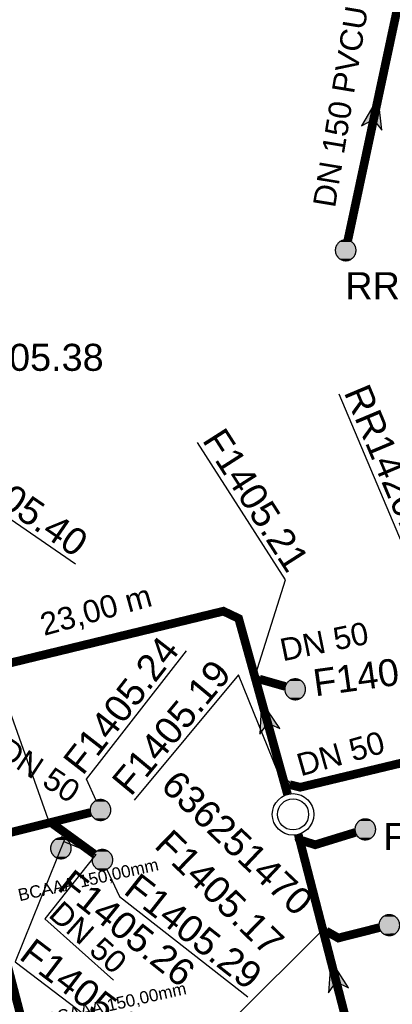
# Model space of a CAD drawing. Extents: x 356718 to 357658, y 5762241 to 5762615.
# Tile 117 of 157: x 357316 to 357327, y 5762448 to 5762476. Entities that reach past the tile are written whole.
import ezdxf
from ezdxf.enums import TextEntityAlignment as Align

# ---------------------------------------------------------------- set-up
doc = ezdxf.new("R2010")
doc.units = 0
doc.header["$MEASUREMENT"] = 0
doc.linetypes.add('AUSGEZOGEN', pattern=[0])
doc.linetypes.add('STRICHPUNKT', pattern=[5, 2, -1, 1, -1])
doc.layers.get('0').update_dxf_attribs({"linetype": 'AUSGEZOGEN'})
for name, color, linetype, true_color in [('111_00131_Symbol', 7, 'AUSGEZOGEN', 0x000000), ('114_00133_Schachtnummer', 7, 'AUSGEZOGEN', 0x000000), ('121_10398_Haltungen_Schmutzwass', 7, 'AUSGEZOGEN', 0x800000), ('121_10399_Haltungen_Mischwasser', 6, 'STRICHPUNKT', 0xff00ff), ('123_00137_Fliessrichtungspfeil', 7, 'AUSGEZOGEN', 0x000000), ('124_00118_Standard__Laenge___10', 7, 'AUSGEZOGEN', 0x000000), ('124_10626_Standard__Laenge____1', 7, 'AUSGEZOGEN', 0x000000), ('141_10868_Stutzen__141_', 7, 'AUSGEZOGEN', 0x000000)]:
    doc.layers.add(name, color=color, linetype=linetype, true_color=true_color)
doc.styles.add('ARIAL', font='arial.ttf', dxfattribs={"height": 1.5})
doc.styles.get("Standard").update_dxf_attribs({"font": 'arial.ttf', "height": 1})

# ---------------------------------------------------------------- blocks, each defined once
blk = doc.blocks.new('RR')
at = {"color": 0, "linetype": 'AUSGEZOGEN'}
blk.add_lwpolyline([(0.3, 0), (0.3, 0.013), (0.299, 0.025), (0.298, 0.038), (0.296, 0.05), (0.293, 0.063), (0.29, 0.075), (0.287, 0.087), (0.283, 0.099), (0.279, 0.111), (0.274, 0.123), (0.268, 0.134), (0.262, 0.145), (0.256, 0.156), (0.249, 0.167), (0.242, 0.177), (0.234, 0.187), (0.226, 0.197), (0.218, 0.206), (0.209, 0.215), (0.199, 0.224), (0.19, 0.232), (0.18, 0.24), (0.17, 0.247), (0.159, 0.254), (0.148, 0.261), (0.137, 0.267), (0.126, 0.272), (0.114, 0.277), (0.102, 0.282), (0.09, 0.286), (0.078, 0.29), (0.066, 0.293), (0.053, 0.295), (0.041, 0.297), (0.028, 0.299), (0.016, 0.3), (0.003, 0.3), (-0.009, 0.3), (-0.022, 0.299), (-0.035, 0.298), (-0.047, 0.296), (-0.06, 0.294), (-0.072, 0.291), (-0.084, 0.288), (-0.096, 0.284), (-0.108, 0.28), (-0.12, 0.275), (-0.131, 0.27), (-0.143, 0.264), (-0.154, 0.258), (-0.164, 0.251), (-0.175, 0.244), (-0.185, 0.236), (-0.195, 0.228), (-0.204, 0.22), (-0.213, 0.211), (-0.222, 0.202), (-0.23, 0.192), (-0.238, 0.182), (-0.246, 0.172), (-0.253, 0.162), (-0.259, 0.151), (-0.265, 0.14), (-0.271, 0.129), (-0.276, 0.117), (-0.281, 0.105), (-0.285, 0.093), (-0.289, 0.081), (-0.292, 0.069), (-0.295, 0.057), (-0.297, 0.044), (-0.298, 0.032), (-0.299, 0.019), (-0.3, 0.006), (-0.3, -0.006), (-0.299, -0.019), (-0.298, -0.032), (-0.297, -0.044), (-0.295, -0.057), (-0.292, -0.069), (-0.289, -0.081), (-0.285, -0.093), (-0.281, -0.105), (-0.276, -0.117), (-0.271, -0.129), (-0.265, -0.14), (-0.259, -0.151), (-0.253, -0.162), (-0.246, -0.172), (-0.238, -0.182), (-0.23, -0.192), (-0.222, -0.202), (-0.213, -0.211), (-0.204, -0.22), (-0.195, -0.228), (-0.185, -0.236), (-0.175, -0.244), (-0.164, -0.251), (-0.154, -0.258), (-0.143, -0.264), (-0.131, -0.27), (-0.12, -0.275), (-0.108, -0.28), (-0.096, -0.284), (-0.084, -0.288), (-0.072, -0.291), (-0.06, -0.294), (-0.047, -0.296), (-0.035, -0.298), (-0.022, -0.299), (-0.009, -0.3), (0.003, -0.3), (0.016, -0.3), (0.028, -0.299), (0.041, -0.297), (0.053, -0.295), (0.066, -0.293), (0.078, -0.29), (0.09, -0.286), (0.102, -0.282), (0.114, -0.277), (0.126, -0.272), (0.137, -0.267), (0.148, -0.261), (0.159, -0.254), (0.17, -0.247), (0.18, -0.24), (0.19, -0.232), (0.199, -0.224), (0.209, -0.215), (0.218, -0.206), (0.226, -0.197), (0.234, -0.187), (0.242, -0.177), (0.249, -0.167), (0.256, -0.156), (0.262, -0.145), (0.268, -0.134), (0.274, -0.123), (0.279, -0.111), (0.283, -0.099), (0.287, -0.087), (0.29, -0.075), (0.293, -0.063), (0.296, -0.05), (0.298, -0.038), (0.299, -0.025), (0.3, -0.013), (0.3, 0), (0.3, 0)], close=True, dxfattribs=at)
blk.add_lwpolyline([(0.3, 0), (0.3, 0.013), (0.299, 0.025), (0.298, 0.038), (0.296, 0.05), (0.293, 0.063), (0.29, 0.075), (0.287, 0.087), (0.283, 0.099), (0.279, 0.111), (0.274, 0.123), (0.268, 0.134), (0.262, 0.145), (0.256, 0.156), (0.249, 0.167), (0.242, 0.177), (0.234, 0.187), (0.226, 0.197), (0.218, 0.206), (0.209, 0.215), (0.199, 0.224), (0.19, 0.232), (0.18, 0.24), (0.17, 0.247), (0.159, 0.254), (0.148, 0.261), (0.137, 0.267), (0.126, 0.272), (0.114, 0.277), (0.102, 0.282), (0.09, 0.286), (0.078, 0.29), (0.066, 0.293), (0.053, 0.295), (0.041, 0.297), (0.028, 0.299), (0.016, 0.3), (0.003, 0.3), (-0.009, 0.3), (-0.022, 0.299), (-0.035, 0.298), (-0.047, 0.296), (-0.06, 0.294), (-0.072, 0.291), (-0.084, 0.288), (-0.096, 0.284), (-0.108, 0.28), (-0.12, 0.275), (-0.131, 0.27), (-0.143, 0.264), (-0.154, 0.258), (-0.164, 0.251), (-0.175, 0.244), (-0.185, 0.236), (-0.195, 0.228), (-0.204, 0.22), (-0.213, 0.211), (-0.222, 0.202), (-0.23, 0.192), (-0.238, 0.182), (-0.246, 0.172), (-0.253, 0.162), (-0.259, 0.151), (-0.265, 0.14), (-0.271, 0.129), (-0.276, 0.117), (-0.281, 0.105), (-0.285, 0.093), (-0.289, 0.081), (-0.292, 0.069), (-0.295, 0.057), (-0.297, 0.044), (-0.298, 0.032), (-0.299, 0.019), (-0.3, 0.006), (-0.3, -0.006), (-0.299, -0.019), (-0.298, -0.032), (-0.297, -0.044), (-0.295, -0.057), (-0.292, -0.069), (-0.289, -0.081), (-0.285, -0.093), (-0.281, -0.105), (-0.276, -0.117), (-0.271, -0.129), (-0.265, -0.14), (-0.259, -0.151), (-0.253, -0.162), (-0.246, -0.172), (-0.238, -0.182), (-0.23, -0.192), (-0.222, -0.202), (-0.213, -0.211), (-0.204, -0.22), (-0.195, -0.228), (-0.185, -0.236), (-0.175, -0.244), (-0.164, -0.251), (-0.154, -0.258), (-0.143, -0.264), (-0.131, -0.27), (-0.12, -0.275), (-0.108, -0.28), (-0.096, -0.284), (-0.084, -0.288), (-0.072, -0.291), (-0.06, -0.294), (-0.047, -0.296), (-0.035, -0.298), (-0.022, -0.299), (-0.009, -0.3), (0.003, -0.3), (0.016, -0.3), (0.028, -0.299), (0.041, -0.297), (0.053, -0.295), (0.066, -0.293), (0.078, -0.29), (0.09, -0.286), (0.102, -0.282), (0.114, -0.277), (0.126, -0.272), (0.137, -0.267), (0.148, -0.261), (0.159, -0.254), (0.17, -0.247), (0.18, -0.24), (0.19, -0.232), (0.199, -0.224), (0.209, -0.215), (0.218, -0.206), (0.226, -0.197), (0.234, -0.187), (0.242, -0.177), (0.249, -0.167), (0.256, -0.156), (0.262, -0.145), (0.268, -0.134), (0.274, -0.123), (0.279, -0.111), (0.283, -0.099), (0.287, -0.087), (0.29, -0.075), (0.293, -0.063), (0.296, -0.05), (0.298, -0.038), (0.299, -0.025), (0.3, -0.013), (0.3, 0), (0.3, 0)], close=True, dxfattribs=at)
at = {"color": 0}
for points in [[(-0.096, 0.284), (0.096, 0.284), (-0.09, 0.286)], [(-0.096, 0.284), (0.096, 0.284), (-0.09, 0.286)], [(-0.09, 0.286), (0.09, 0.286), (-0.084, 0.288)], [(-0.09, 0.286), (0.09, 0.286), (-0.084, 0.288)], [(0.096, 0.284), (-0.09, 0.286), (0.09, 0.286)], [(0.096, 0.284), (-0.09, 0.286), (0.09, 0.286)], [(-0.084, 0.288), (0.084, 0.288), (-0.078, 0.29)], [(-0.084, 0.288), (0.084, 0.288), (-0.078, 0.29)], [(0.09, 0.286), (-0.084, 0.288), (0.084, 0.288)], [(0.09, 0.286), (-0.084, 0.288), (0.084, 0.288)], [(-0.078, 0.29), (0.078, 0.29), (-0.072, 0.291)], [(-0.078, 0.29), (0.078, 0.29), (-0.072, 0.291)], [(0.084, 0.288), (-0.078, 0.29), (0.078, 0.29)], [(0.084, 0.288), (-0.078, 0.29), (0.078, 0.29)], [(-0.072, 0.291), (0.072, 0.291), (-0.066, 0.293)], [(-0.072, 0.291), (0.072, 0.291), (-0.066, 0.293)], [(0.078, 0.29), (-0.072, 0.291), (0.072, 0.291)], [(0.078, 0.29), (-0.072, 0.291), (0.072, 0.291)], [(-0.066, 0.293), (0.066, 0.293), (-0.06, 0.294)], [(-0.066, 0.293), (0.066, 0.293), (-0.06, 0.294)], [(0.072, 0.291), (-0.066, 0.293), (0.066, 0.293)], [(0.072, 0.291), (-0.066, 0.293), (0.066, 0.293)], [(-0.06, 0.294), (0.059, 0.294), (-0.053, 0.295)], [(-0.06, 0.294), (0.059, 0.294), (-0.053, 0.295)], [(0.066, 0.293), (-0.06, 0.294), (0.059, 0.294)], [(0.066, 0.293), (-0.06, 0.294), (0.059, 0.294)], [(-0.053, 0.295), (0.053, 0.295), (-0.047, 0.296)], [(-0.053, 0.295), (0.053, 0.295), (-0.047, 0.296)], [(0.059, 0.294), (-0.053, 0.295), (0.053, 0.295)], [(0.059, 0.294), (-0.053, 0.295), (0.053, 0.295)], [(-0.047, 0.296), (0.047, 0.296), (-0.04, 0.297)], [(-0.047, 0.296), (0.047, 0.296), (-0.04, 0.297)], [(0.053, 0.295), (-0.047, 0.296), (0.047, 0.296)], [(0.053, 0.295), (-0.047, 0.296), (0.047, 0.296)], [(-0.04, 0.297), (0.041, 0.297), (-0.035, 0.298)], [(-0.04, 0.297), (0.041, 0.297), (-0.035, 0.298)], [(0.047, 0.296), (-0.04, 0.297), (0.041, 0.297)], [(0.047, 0.296), (-0.04, 0.297), (0.041, 0.297)], [(-0.035, 0.298), (0.034, 0.298), (-0.028, 0.299)], [(-0.035, 0.298), (0.034, 0.298), (-0.028, 0.299)], [(0.041, 0.297), (-0.035, 0.298), (0.034, 0.298)], [(0.041, 0.297), (-0.035, 0.298), (0.034, 0.298)], [(0.034, 0.298), (-0.028, 0.299), (0.028, 0.299)], [(-0.028, 0.299), (0.028, 0.299), (-0.022, 0.299)], [(0.034, 0.298), (-0.028, 0.299), (0.028, 0.299)], [(-0.028, 0.299), (0.028, 0.299), (-0.022, 0.299)], [(-0.022, 0.299), (0.021, 0.299), (-0.015, 0.3)], [(-0.022, 0.299), (0.021, 0.299), (-0.015, 0.3)], [(0.028, 0.299), (-0.022, 0.299), (0.021, 0.299)], [(0.028, 0.299), (-0.022, 0.299), (0.021, 0.299)], [(0.021, 0.299), (-0.015, 0.3), (0.016, 0.3)], [(-0.015, 0.3), (0.016, 0.3), (-0.009, 0.3)], [(0.021, 0.299), (-0.015, 0.3), (0.016, 0.3)], [(-0.015, 0.3), (0.016, 0.3), (-0.009, 0.3)], [(0.016, 0.3), (-0.009, 0.3), (0.007, 0.3)], [(-0.009, 0.3), (0.007, 0.3), (0.003, 0.3)], [(0.016, 0.3), (-0.009, 0.3), (0.007, 0.3)], [(-0.009, 0.3), (0.007, 0.3), (0.003, 0.3)], [(-0.3, 0.013), (0.3, 0.013), (-0.299, 0.019)], [(-0.3, 0.013), (0.3, 0.013), (-0.299, 0.019)], [(-0.3, 0.006), (0.3, 0.006), (-0.3, 0.013)], [(0.3, 0.006), (-0.3, 0.013), (0.3, 0.013)], [(-0.3, 0.006), (0.3, 0.006), (-0.3, 0.013)], [(0.3, 0.006), (-0.3, 0.013), (0.3, 0.013)], [(-0.3, 0), (0.3, 0), (-0.3, 0.006)], [(0.3, 0), (-0.3, 0.006), (0.3, 0.006)], [(-0.3, 0), (0.3, 0), (-0.3, 0.006)], [(0.3, 0), (-0.3, 0.006), (0.3, 0.006)], [(0.3, -0.006), (-0.3, -0.006), (0.3, 0)], [(-0.3, -0.006), (0.3, 0), (-0.3, 0)], [(0.3, -0.006), (-0.3, -0.006), (0.3, 0)], [(-0.3, -0.006), (0.3, 0), (-0.3, 0)], [(-0.299, 0.025), (0.299, 0.025), (-0.298, 0.032)], [(-0.299, 0.025), (0.299, 0.025), (-0.298, 0.032)], [(-0.299, 0.019), (0.299, 0.019), (-0.299, 0.025)], [(0.299, 0.019), (-0.299, 0.025), (0.299, 0.025)], [(-0.299, 0.019), (0.299, 0.019), (-0.299, 0.025)], [(0.299, 0.019), (-0.299, 0.025), (0.299, 0.025)], [(0.3, 0.013), (-0.299, 0.019), (0.299, 0.019)], [(0.3, 0.013), (-0.299, 0.019), (0.299, 0.019)], [(-0.298, 0.038), (0.298, 0.038), (-0.297, 0.044)], [(-0.298, 0.038), (0.298, 0.038), (-0.297, 0.044)], [(-0.298, 0.032), (0.298, 0.032), (-0.298, 0.038)], [(0.298, 0.032), (-0.298, 0.038), (0.298, 0.038)], [(-0.298, 0.032), (0.298, 0.032), (-0.298, 0.038)], [(0.298, 0.032), (-0.298, 0.038), (0.298, 0.038)], [(0.299, 0.025), (-0.298, 0.032), (0.298, 0.032)], [(0.299, 0.025), (-0.298, 0.032), (0.298, 0.032)], [(-0.297, 0.044), (0.297, 0.044), (-0.296, 0.05)], [(-0.297, 0.044), (0.297, 0.044), (-0.296, 0.05)], [(0.298, 0.038), (-0.297, 0.044), (0.297, 0.044)], [(0.298, 0.038), (-0.297, 0.044), (0.297, 0.044)], [(-0.296, 0.05), (0.296, 0.05), (-0.295, 0.057)], [(-0.296, 0.05), (0.296, 0.05), (-0.295, 0.057)], [(0.297, 0.044), (-0.296, 0.05), (0.296, 0.05)], [(0.297, 0.044), (-0.296, 0.05), (0.296, 0.05)], [(-0.295, 0.057), (0.295, 0.057), (-0.293, 0.063)], [(-0.295, 0.057), (0.295, 0.057), (-0.293, 0.063)], [(0.296, 0.05), (-0.295, 0.057), (0.295, 0.057)], [(0.296, 0.05), (-0.295, 0.057), (0.295, 0.057)], [(-0.293, 0.063), (0.293, 0.063), (-0.292, 0.069)], [(-0.293, 0.063), (0.293, 0.063), (-0.292, 0.069)], [(0.295, 0.057), (-0.293, 0.063), (0.293, 0.063)], [(0.295, 0.057), (-0.293, 0.063), (0.293, 0.063)], [(-0.292, 0.069), (0.292, 0.069), (-0.29, 0.075)], [(-0.292, 0.069), (0.292, 0.069), (-0.29, 0.075)], [(0.293, 0.063), (-0.292, 0.069), (0.292, 0.069)], [(0.293, 0.063), (-0.292, 0.069), (0.292, 0.069)], [(-0.29, 0.075), (0.29, 0.075), (-0.289, 0.081)], [(-0.29, 0.075), (0.29, 0.075), (-0.289, 0.081)], [(0.292, 0.069), (-0.29, 0.075), (0.29, 0.075)], [(0.292, 0.069), (-0.29, 0.075), (0.29, 0.075)], [(-0.289, 0.081), (0.289, 0.081), (-0.287, 0.087)], [(-0.289, 0.081), (0.289, 0.081), (-0.287, 0.087)], [(0.29, 0.075), (-0.289, 0.081), (0.289, 0.081)], [(0.29, 0.075), (-0.289, 0.081), (0.289, 0.081)], [(-0.287, 0.087), (0.287, 0.087), (-0.285, 0.093)], [(-0.287, 0.087), (0.287, 0.087), (-0.285, 0.093)], [(0.289, 0.081), (-0.287, 0.087), (0.287, 0.087)], [(0.289, 0.081), (-0.287, 0.087), (0.287, 0.087)], [(-0.285, 0.093), (0.285, 0.093), (-0.283, 0.099)], [(-0.285, 0.093), (0.285, 0.093), (-0.283, 0.099)], [(0.287, 0.087), (-0.285, 0.093), (0.285, 0.093)], [(0.287, 0.087), (-0.285, 0.093), (0.285, 0.093)], [(-0.283, 0.099), (0.283, 0.099), (-0.281, 0.105)], [(-0.283, 0.099), (0.283, 0.099), (-0.281, 0.105)], [(0.285, 0.093), (-0.283, 0.099), (0.283, 0.099)], [(0.285, 0.093), (-0.283, 0.099), (0.283, 0.099)], [(-0.281, 0.105), (0.281, 0.105), (-0.279, 0.111)], [(-0.281, 0.105), (0.281, 0.105), (-0.279, 0.111)], [(0.283, 0.099), (-0.281, 0.105), (0.281, 0.105)], [(0.283, 0.099), (-0.281, 0.105), (0.281, 0.105)], [(-0.279, 0.111), (0.279, 0.111), (-0.276, 0.117)], [(-0.279, 0.111), (0.279, 0.111), (-0.276, 0.117)], [(0.281, 0.105), (-0.279, 0.111), (0.279, 0.111)], [(0.281, 0.105), (-0.279, 0.111), (0.279, 0.111)], [(-0.276, 0.117), (0.276, 0.117), (-0.274, 0.123)], [(-0.276, 0.117), (0.276, 0.117), (-0.274, 0.123)], [(0.279, 0.111), (-0.276, 0.117), (0.276, 0.117)], [(0.279, 0.111), (-0.276, 0.117), (0.276, 0.117)], [(-0.274, 0.123), (0.274, 0.123), (-0.271, 0.129)], [(-0.274, 0.123), (0.274, 0.123), (-0.271, 0.129)], [(0.276, 0.117), (-0.274, 0.123), (0.274, 0.123)], [(0.276, 0.117), (-0.274, 0.123), (0.274, 0.123)], [(-0.271, 0.129), (0.271, 0.129), (-0.268, 0.134)], [(-0.271, 0.129), (0.271, 0.129), (-0.268, 0.134)], [(0.274, 0.123), (-0.271, 0.129), (0.271, 0.129)], [(0.274, 0.123), (-0.271, 0.129), (0.271, 0.129)], [(-0.268, 0.134), (0.268, 0.134), (-0.265, 0.14)], [(-0.268, 0.134), (0.268, 0.134), (-0.265, 0.14)], [(0.271, 0.129), (-0.268, 0.134), (0.268, 0.134)], [(0.271, 0.129), (-0.268, 0.134), (0.268, 0.134)], [(-0.265, 0.14), (0.265, 0.14), (-0.262, 0.145)], [(-0.265, 0.14), (0.265, 0.14), (-0.262, 0.145)], [(0.268, 0.134), (-0.265, 0.14), (0.265, 0.14)], [(0.268, 0.134), (-0.265, 0.14), (0.265, 0.14)], [(-0.262, 0.145), (0.262, 0.145), (-0.259, 0.151)], [(-0.262, 0.145), (0.262, 0.145), (-0.259, 0.151)], [(0.265, 0.14), (-0.262, 0.145), (0.262, 0.145)], [(0.265, 0.14), (-0.262, 0.145), (0.262, 0.145)], [(-0.259, 0.151), (0.259, 0.151), (-0.256, 0.156)], [(-0.259, 0.151), (0.259, 0.151), (-0.256, 0.156)], [(0.262, 0.145), (-0.259, 0.151), (0.259, 0.151)], [(0.262, 0.145), (-0.259, 0.151), (0.259, 0.151)], [(-0.256, 0.156), (0.256, 0.156), (-0.253, 0.162)], [(-0.256, 0.156), (0.256, 0.156), (-0.253, 0.162)], [(0.259, 0.151), (-0.256, 0.156), (0.256, 0.156)], [(0.259, 0.151), (-0.256, 0.156), (0.256, 0.156)], [(-0.253, 0.162), (0.253, 0.162), (-0.249, 0.167)], [(-0.253, 0.162), (0.253, 0.162), (-0.249, 0.167)], [(0.256, 0.156), (-0.253, 0.162), (0.253, 0.162)], [(0.256, 0.156), (-0.253, 0.162), (0.253, 0.162)], [(-0.249, 0.167), (0.249, 0.167), (-0.246, 0.172)], [(-0.249, 0.167), (0.249, 0.167), (-0.246, 0.172)], [(0.253, 0.162), (-0.249, 0.167), (0.249, 0.167)], [(0.253, 0.162), (-0.249, 0.167), (0.249, 0.167)], [(-0.246, 0.172), (0.246, 0.172), (-0.242, 0.177)], [(-0.246, 0.172), (0.246, 0.172), (-0.242, 0.177)], [(0.249, 0.167), (-0.246, 0.172), (0.246, 0.172)], [(0.249, 0.167), (-0.246, 0.172), (0.246, 0.172)], [(-0.242, 0.177), (0.242, 0.177), (-0.238, 0.182)], [(-0.242, 0.177), (0.242, 0.177), (-0.238, 0.182)], [(0.246, 0.172), (-0.242, 0.177), (0.242, 0.177)], [(0.246, 0.172), (-0.242, 0.177), (0.242, 0.177)], [(-0.238, 0.182), (0.238, 0.182), (-0.234, 0.187)], [(-0.238, 0.182), (0.238, 0.182), (-0.234, 0.187)], [(0.242, 0.177), (-0.238, 0.182), (0.238, 0.182)], [(0.242, 0.177), (-0.238, 0.182), (0.238, 0.182)], [(-0.234, 0.187), (0.234, 0.187), (-0.23, 0.192)], [(-0.234, 0.187), (0.234, 0.187), (-0.23, 0.192)], [(0.238, 0.182), (-0.234, 0.187), (0.234, 0.187)], [(0.238, 0.182), (-0.234, 0.187), (0.234, 0.187)], [(-0.23, 0.192), (0.23, 0.192), (-0.226, 0.197)], [(-0.23, 0.192), (0.23, 0.192), (-0.226, 0.197)], [(0.234, 0.187), (-0.23, 0.192), (0.23, 0.192)], [(0.234, 0.187), (-0.23, 0.192), (0.23, 0.192)], [(-0.226, 0.197), (0.226, 0.197), (-0.222, 0.202)], [(-0.226, 0.197), (0.226, 0.197), (-0.222, 0.202)], [(0.23, 0.192), (-0.226, 0.197), (0.226, 0.197)], [(0.23, 0.192), (-0.226, 0.197), (0.226, 0.197)], [(-0.222, 0.202), (0.222, 0.202), (-0.218, 0.206)], [(-0.222, 0.202), (0.222, 0.202), (-0.218, 0.206)], [(0.226, 0.197), (-0.222, 0.202), (0.222, 0.202)], [(0.226, 0.197), (-0.222, 0.202), (0.222, 0.202)], [(-0.218, 0.206), (0.218, 0.206), (-0.213, 0.211)], [(-0.218, 0.206), (0.218, 0.206), (-0.213, 0.211)], [(0.222, 0.202), (-0.218, 0.206), (0.218, 0.206)], [(0.222, 0.202), (-0.218, 0.206), (0.218, 0.206)], [(-0.213, 0.211), (0.213, 0.211), (-0.209, 0.215)], [(-0.213, 0.211), (0.213, 0.211), (-0.209, 0.215)], [(0.218, 0.206), (-0.213, 0.211), (0.213, 0.211)], [(0.218, 0.206), (-0.213, 0.211), (0.213, 0.211)], [(-0.209, 0.215), (0.209, 0.215), (-0.204, 0.22)], [(-0.209, 0.215), (0.209, 0.215), (-0.204, 0.22)], [(0.213, 0.211), (-0.209, 0.215), (0.209, 0.215)], [(0.213, 0.211), (-0.209, 0.215), (0.209, 0.215)], [(-0.204, 0.22), (0.204, 0.22), (-0.199, 0.224)], [(-0.204, 0.22), (0.204, 0.22), (-0.199, 0.224)], [(0.209, 0.215), (-0.204, 0.22), (0.204, 0.22)], [(0.209, 0.215), (-0.204, 0.22), (0.204, 0.22)], [(-0.199, 0.224), (0.199, 0.224), (-0.195, 0.228)], [(-0.199, 0.224), (0.199, 0.224), (-0.195, 0.228)], [(0.204, 0.22), (-0.199, 0.224), (0.199, 0.224)], [(0.204, 0.22), (-0.199, 0.224), (0.199, 0.224)], [(-0.195, 0.228), (0.195, 0.228), (-0.19, 0.232)], [(-0.195, 0.228), (0.195, 0.228), (-0.19, 0.232)], [(0.199, 0.224), (-0.195, 0.228), (0.195, 0.228)], [(0.199, 0.224), (-0.195, 0.228), (0.195, 0.228)], [(-0.19, 0.232), (0.19, 0.232), (-0.185, 0.236)], [(-0.19, 0.232), (0.19, 0.232), (-0.185, 0.236)], [(0.195, 0.228), (-0.19, 0.232), (0.19, 0.232)], [(0.195, 0.228), (-0.19, 0.232), (0.19, 0.232)], [(-0.185, 0.236), (0.185, 0.236), (-0.18, 0.24)], [(-0.185, 0.236), (0.185, 0.236), (-0.18, 0.24)], [(0.19, 0.232), (-0.185, 0.236), (0.185, 0.236)], [(0.19, 0.232), (-0.185, 0.236), (0.185, 0.236)], [(-0.18, 0.24), (0.18, 0.24), (-0.175, 0.244)], [(-0.18, 0.24), (0.18, 0.24), (-0.175, 0.244)], [(0.185, 0.236), (-0.18, 0.24), (0.18, 0.24)], [(0.185, 0.236), (-0.18, 0.24), (0.18, 0.24)], [(-0.175, 0.244), (0.175, 0.244), (-0.169, 0.247)], [(-0.175, 0.244), (0.175, 0.244), (-0.169, 0.247)], [(0.18, 0.24), (-0.175, 0.244), (0.175, 0.244)], [(0.18, 0.24), (-0.175, 0.244), (0.175, 0.244)], [(-0.169, 0.247), (0.17, 0.247), (-0.164, 0.251)], [(-0.169, 0.247), (0.17, 0.247), (-0.164, 0.251)], [(0.175, 0.244), (-0.169, 0.247), (0.17, 0.247)], [(0.175, 0.244), (-0.169, 0.247), (0.17, 0.247)], [(-0.164, 0.251), (0.164, 0.251), (-0.159, 0.254)], [(-0.164, 0.251), (0.164, 0.251), (-0.159, 0.254)], [(0.17, 0.247), (-0.164, 0.251), (0.164, 0.251)], [(0.17, 0.247), (-0.164, 0.251), (0.164, 0.251)], [(-0.159, 0.254), (0.159, 0.254), (-0.154, 0.258)], [(-0.159, 0.254), (0.159, 0.254), (-0.154, 0.258)], [(0.164, 0.251), (-0.159, 0.254), (0.159, 0.254)], [(0.164, 0.251), (-0.159, 0.254), (0.159, 0.254)], [(-0.154, 0.258), (0.154, 0.258), (-0.148, 0.261)], [(-0.154, 0.258), (0.154, 0.258), (-0.148, 0.261)], [(0.159, 0.254), (-0.154, 0.258), (0.154, 0.258)], [(0.159, 0.254), (-0.154, 0.258), (0.154, 0.258)], [(-0.148, 0.261), (0.148, 0.261), (-0.143, 0.264)], [(-0.148, 0.261), (0.148, 0.261), (-0.143, 0.264)], [(0.154, 0.258), (-0.148, 0.261), (0.148, 0.261)], [(0.154, 0.258), (-0.148, 0.261), (0.148, 0.261)], [(-0.143, 0.264), (0.142, 0.264), (-0.137, 0.267)], [(-0.143, 0.264), (0.142, 0.264), (-0.137, 0.267)], [(0.148, 0.261), (-0.143, 0.264), (0.142, 0.264)], [(0.148, 0.261), (-0.143, 0.264), (0.142, 0.264)], [(-0.137, 0.267), (0.137, 0.267), (-0.131, 0.27)], [(-0.137, 0.267), (0.137, 0.267), (-0.131, 0.27)], [(0.142, 0.264), (-0.137, 0.267), (0.137, 0.267)], [(0.142, 0.264), (-0.137, 0.267), (0.137, 0.267)], [(-0.131, 0.27), (0.131, 0.27), (-0.126, 0.272)], [(-0.131, 0.27), (0.131, 0.27), (-0.126, 0.272)], [(0.137, 0.267), (-0.131, 0.27), (0.131, 0.27)], [(0.137, 0.267), (-0.131, 0.27), (0.131, 0.27)], [(-0.126, 0.272), (0.126, 0.272), (-0.12, 0.275)], [(-0.126, 0.272), (0.126, 0.272), (-0.12, 0.275)], [(0.131, 0.27), (-0.126, 0.272), (0.126, 0.272)], [(0.131, 0.27), (-0.126, 0.272), (0.126, 0.272)], [(-0.12, 0.275), (0.12, 0.275), (-0.114, 0.277)], [(-0.12, 0.275), (0.12, 0.275), (-0.114, 0.277)], [(0.126, 0.272), (-0.12, 0.275), (0.12, 0.275)], [(0.126, 0.272), (-0.12, 0.275), (0.12, 0.275)], [(-0.114, 0.277), (0.114, 0.277), (-0.108, 0.28)], [(-0.114, 0.277), (0.114, 0.277), (-0.108, 0.28)], [(0.12, 0.275), (-0.114, 0.277), (0.114, 0.277)], [(0.12, 0.275), (-0.114, 0.277), (0.114, 0.277)], [(-0.108, 0.28), (0.108, 0.28), (-0.102, 0.282)], [(-0.108, 0.28), (0.108, 0.28), (-0.102, 0.282)], [(0.114, 0.277), (-0.108, 0.28), (0.108, 0.28)], [(0.114, 0.277), (-0.108, 0.28), (0.108, 0.28)], [(-0.102, 0.282), (0.102, 0.282), (-0.096, 0.284)], [(-0.102, 0.282), (0.102, 0.282), (-0.096, 0.284)], [(0.108, 0.28), (-0.102, 0.282), (0.102, 0.282)], [(0.108, 0.28), (-0.102, 0.282), (0.102, 0.282)], [(0.102, 0.282), (-0.096, 0.284), (0.096, 0.284)], [(0.102, 0.282), (-0.096, 0.284), (0.096, 0.284)], [(0.3, 0), (0.3, 0), (0.3, 0)], [(0.3, 0), (0.3, 0), (0.3, 0)], [(0.3, 0), (0.3, 0), (0.3, 0)], [(0.3, 0), (0.3, 0), (0.3, 0)], [(0.3, -0.013), (-0.3, -0.013), (0.3, -0.006)], [(-0.3, -0.013), (0.3, -0.006), (-0.3, -0.006)], [(0.3, -0.013), (-0.3, -0.013), (0.3, -0.006)], [(-0.3, -0.013), (0.3, -0.006), (-0.3, -0.006)], [(-0.299, -0.019), (0.3, -0.013), (-0.3, -0.013)], [(-0.299, -0.019), (0.3, -0.013), (-0.3, -0.013)], [(0.299, -0.019), (-0.299, -0.019), (0.3, -0.013)], [(0.299, -0.019), (-0.299, -0.019), (0.3, -0.013)], [(0.299, -0.025), (-0.299, -0.025), (0.299, -0.019)], [(-0.299, -0.025), (0.299, -0.019), (-0.299, -0.019)], [(0.299, -0.025), (-0.299, -0.025), (0.299, -0.019)], [(-0.299, -0.025), (0.299, -0.019), (-0.299, -0.019)], [(-0.298, -0.032), (0.299, -0.025), (-0.299, -0.025)], [(-0.298, -0.032), (0.299, -0.025), (-0.299, -0.025)], [(0.298, -0.032), (-0.298, -0.032), (0.299, -0.025)], [(0.298, -0.032), (-0.298, -0.032), (0.299, -0.025)], [(0.298, -0.038), (-0.298, -0.038), (0.298, -0.032)], [(-0.298, -0.038), (0.298, -0.032), (-0.298, -0.032)], [(0.298, -0.038), (-0.298, -0.038), (0.298, -0.032)], [(-0.298, -0.038), (0.298, -0.032), (-0.298, -0.032)], [(-0.297, -0.044), (0.298, -0.038), (-0.298, -0.038)], [(-0.297, -0.044), (0.298, -0.038), (-0.298, -0.038)], [(0.297, -0.044), (-0.297, -0.044), (0.298, -0.038)], [(0.297, -0.044), (-0.297, -0.044), (0.298, -0.038)], [(-0.296, -0.05), (0.297, -0.044), (-0.297, -0.044)], [(-0.296, -0.05), (0.297, -0.044), (-0.297, -0.044)], [(0.296, -0.05), (-0.296, -0.05), (0.297, -0.044)], [(0.296, -0.05), (-0.296, -0.05), (0.297, -0.044)], [(-0.295, -0.057), (0.296, -0.05), (-0.296, -0.05)], [(-0.295, -0.057), (0.296, -0.05), (-0.296, -0.05)], [(0.295, -0.057), (-0.295, -0.057), (0.296, -0.05)], [(0.295, -0.057), (-0.295, -0.057), (0.296, -0.05)], [(-0.293, -0.063), (0.295, -0.057), (-0.295, -0.057)], [(-0.293, -0.063), (0.295, -0.057), (-0.295, -0.057)], [(0.293, -0.063), (-0.293, -0.063), (0.295, -0.057)], [(0.293, -0.063), (-0.293, -0.063), (0.295, -0.057)], [(-0.292, -0.069), (0.293, -0.063), (-0.293, -0.063)], [(-0.292, -0.069), (0.293, -0.063), (-0.293, -0.063)], [(0.292, -0.069), (-0.292, -0.069), (0.293, -0.063)], [(0.292, -0.069), (-0.292, -0.069), (0.293, -0.063)], [(-0.29, -0.075), (0.292, -0.069), (-0.292, -0.069)], [(-0.29, -0.075), (0.292, -0.069), (-0.292, -0.069)], [(0.29, -0.075), (-0.29, -0.075), (0.292, -0.069)], [(0.29, -0.075), (-0.29, -0.075), (0.292, -0.069)], [(-0.289, -0.081), (0.29, -0.075), (-0.29, -0.075)], [(-0.289, -0.081), (0.29, -0.075), (-0.29, -0.075)], [(0.289, -0.081), (-0.289, -0.081), (0.29, -0.075)], [(0.289, -0.081), (-0.289, -0.081), (0.29, -0.075)], [(-0.287, -0.087), (0.289, -0.081), (-0.289, -0.081)], [(-0.287, -0.087), (0.289, -0.081), (-0.289, -0.081)], [(0.287, -0.087), (-0.287, -0.087), (0.289, -0.081)], [(0.287, -0.087), (-0.287, -0.087), (0.289, -0.081)], [(-0.285, -0.093), (0.287, -0.087), (-0.287, -0.087)], [(-0.285, -0.093), (0.287, -0.087), (-0.287, -0.087)], [(0.285, -0.093), (-0.285, -0.093), (0.287, -0.087)], [(0.285, -0.093), (-0.285, -0.093), (0.287, -0.087)], [(-0.283, -0.099), (0.285, -0.093), (-0.285, -0.093)], [(-0.283, -0.099), (0.285, -0.093), (-0.285, -0.093)], [(0.283, -0.099), (-0.283, -0.099), (0.285, -0.093)], [(0.283, -0.099), (-0.283, -0.099), (0.285, -0.093)], [(-0.281, -0.105), (0.283, -0.099), (-0.283, -0.099)], [(-0.281, -0.105), (0.283, -0.099), (-0.283, -0.099)], [(0.281, -0.105), (-0.281, -0.105), (0.283, -0.099)], [(0.281, -0.105), (-0.281, -0.105), (0.283, -0.099)], [(-0.279, -0.111), (0.281, -0.105), (-0.281, -0.105)], [(-0.279, -0.111), (0.281, -0.105), (-0.281, -0.105)], [(0.279, -0.111), (-0.279, -0.111), (0.281, -0.105)], [(0.279, -0.111), (-0.279, -0.111), (0.281, -0.105)], [(-0.276, -0.117), (0.279, -0.111), (-0.279, -0.111)], [(-0.276, -0.117), (0.279, -0.111), (-0.279, -0.111)], [(0.276, -0.117), (-0.276, -0.117), (0.279, -0.111)], [(0.276, -0.117), (-0.276, -0.117), (0.279, -0.111)], [(-0.274, -0.123), (0.276, -0.117), (-0.276, -0.117)], [(-0.274, -0.123), (0.276, -0.117), (-0.276, -0.117)], [(0.274, -0.123), (-0.274, -0.123), (0.276, -0.117)], [(0.274, -0.123), (-0.274, -0.123), (0.276, -0.117)], [(-0.271, -0.129), (0.274, -0.123), (-0.274, -0.123)], [(-0.271, -0.129), (0.274, -0.123), (-0.274, -0.123)], [(0.271, -0.129), (-0.271, -0.129), (0.274, -0.123)], [(0.271, -0.129), (-0.271, -0.129), (0.274, -0.123)], [(-0.268, -0.134), (0.271, -0.129), (-0.271, -0.129)], [(-0.268, -0.134), (0.271, -0.129), (-0.271, -0.129)], [(0.268, -0.134), (-0.268, -0.134), (0.271, -0.129)], [(0.268, -0.134), (-0.268, -0.134), (0.271, -0.129)], [(-0.265, -0.14), (0.268, -0.134), (-0.268, -0.134)], [(-0.265, -0.14), (0.268, -0.134), (-0.268, -0.134)], [(0.265, -0.14), (-0.265, -0.14), (0.268, -0.134)], [(0.265, -0.14), (-0.265, -0.14), (0.268, -0.134)], [(-0.262, -0.145), (0.265, -0.14), (-0.265, -0.14)], [(-0.262, -0.145), (0.265, -0.14), (-0.265, -0.14)], [(0.262, -0.145), (-0.262, -0.145), (0.265, -0.14)], [(0.262, -0.145), (-0.262, -0.145), (0.265, -0.14)], [(-0.259, -0.151), (0.262, -0.145), (-0.262, -0.145)], [(-0.259, -0.151), (0.262, -0.145), (-0.262, -0.145)], [(0.259, -0.151), (-0.259, -0.151), (0.262, -0.145)], [(0.259, -0.151), (-0.259, -0.151), (0.262, -0.145)], [(-0.256, -0.156), (0.259, -0.151), (-0.259, -0.151)], [(-0.256, -0.156), (0.259, -0.151), (-0.259, -0.151)], [(0.256, -0.156), (-0.256, -0.156), (0.259, -0.151)], [(0.256, -0.156), (-0.256, -0.156), (0.259, -0.151)], [(-0.253, -0.162), (0.256, -0.156), (-0.256, -0.156)], [(-0.253, -0.162), (0.256, -0.156), (-0.256, -0.156)], [(0.253, -0.162), (-0.253, -0.162), (0.256, -0.156)], [(0.253, -0.162), (-0.253, -0.162), (0.256, -0.156)], [(-0.249, -0.167), (0.253, -0.162), (-0.253, -0.162)], [(-0.249, -0.167), (0.253, -0.162), (-0.253, -0.162)], [(0.249, -0.167), (-0.249, -0.167), (0.253, -0.162)], [(0.249, -0.167), (-0.249, -0.167), (0.253, -0.162)], [(-0.246, -0.172), (0.249, -0.167), (-0.249, -0.167)], [(-0.246, -0.172), (0.249, -0.167), (-0.249, -0.167)], [(0.246, -0.172), (-0.246, -0.172), (0.249, -0.167)], [(0.246, -0.172), (-0.246, -0.172), (0.249, -0.167)], [(-0.242, -0.177), (0.246, -0.172), (-0.246, -0.172)], [(-0.242, -0.177), (0.246, -0.172), (-0.246, -0.172)], [(0.242, -0.177), (-0.242, -0.177), (0.246, -0.172)], [(0.242, -0.177), (-0.242, -0.177), (0.246, -0.172)], [(-0.238, -0.182), (0.242, -0.177), (-0.242, -0.177)], [(-0.238, -0.182), (0.242, -0.177), (-0.242, -0.177)], [(0.238, -0.182), (-0.238, -0.182), (0.242, -0.177)], [(0.238, -0.182), (-0.238, -0.182), (0.242, -0.177)], [(-0.234, -0.187), (0.238, -0.182), (-0.238, -0.182)], [(-0.234, -0.187), (0.238, -0.182), (-0.238, -0.182)], [(0.234, -0.187), (-0.234, -0.187), (0.238, -0.182)], [(0.234, -0.187), (-0.234, -0.187), (0.238, -0.182)], [(-0.23, -0.192), (0.234, -0.187), (-0.234, -0.187)], [(-0.23, -0.192), (0.234, -0.187), (-0.234, -0.187)], [(0.23, -0.192), (-0.23, -0.192), (0.234, -0.187)], [(0.23, -0.192), (-0.23, -0.192), (0.234, -0.187)], [(-0.226, -0.197), (0.23, -0.192), (-0.23, -0.192)], [(-0.226, -0.197), (0.23, -0.192), (-0.23, -0.192)], [(0.226, -0.197), (-0.226, -0.197), (0.23, -0.192)], [(0.226, -0.197), (-0.226, -0.197), (0.23, -0.192)], [(-0.222, -0.202), (0.226, -0.197), (-0.226, -0.197)], [(-0.222, -0.202), (0.226, -0.197), (-0.226, -0.197)], [(0.222, -0.202), (-0.222, -0.202), (0.226, -0.197)], [(0.222, -0.202), (-0.222, -0.202), (0.226, -0.197)], [(-0.218, -0.206), (0.222, -0.202), (-0.222, -0.202)], [(-0.218, -0.206), (0.222, -0.202), (-0.222, -0.202)], [(0.218, -0.206), (-0.218, -0.206), (0.222, -0.202)], [(0.218, -0.206), (-0.218, -0.206), (0.222, -0.202)], [(-0.213, -0.211), (0.218, -0.206), (-0.218, -0.206)], [(-0.213, -0.211), (0.218, -0.206), (-0.218, -0.206)], [(0.213, -0.211), (-0.213, -0.211), (0.218, -0.206)], [(0.213, -0.211), (-0.213, -0.211), (0.218, -0.206)], [(-0.209, -0.215), (0.213, -0.211), (-0.213, -0.211)], [(-0.209, -0.215), (0.213, -0.211), (-0.213, -0.211)], [(0.209, -0.215), (-0.209, -0.215), (0.213, -0.211)], [(0.209, -0.215), (-0.209, -0.215), (0.213, -0.211)], [(-0.204, -0.22), (0.209, -0.215), (-0.209, -0.215)], [(-0.204, -0.22), (0.209, -0.215), (-0.209, -0.215)], [(0.204, -0.22), (-0.204, -0.22), (0.209, -0.215)], [(0.204, -0.22), (-0.204, -0.22), (0.209, -0.215)], [(-0.199, -0.224), (0.204, -0.22), (-0.204, -0.22)], [(-0.199, -0.224), (0.204, -0.22), (-0.204, -0.22)], [(0.199, -0.224), (-0.199, -0.224), (0.204, -0.22)], [(0.199, -0.224), (-0.199, -0.224), (0.204, -0.22)], [(-0.195, -0.228), (0.199, -0.224), (-0.199, -0.224)], [(-0.195, -0.228), (0.199, -0.224), (-0.199, -0.224)], [(0.195, -0.228), (-0.195, -0.228), (0.199, -0.224)], [(0.195, -0.228), (-0.195, -0.228), (0.199, -0.224)], [(-0.19, -0.232), (0.195, -0.228), (-0.195, -0.228)], [(-0.19, -0.232), (0.195, -0.228), (-0.195, -0.228)], [(0.19, -0.232), (-0.19, -0.232), (0.195, -0.228)], [(0.19, -0.232), (-0.19, -0.232), (0.195, -0.228)], [(-0.185, -0.236), (0.19, -0.232), (-0.19, -0.232)], [(-0.185, -0.236), (0.19, -0.232), (-0.19, -0.232)], [(0.185, -0.236), (-0.185, -0.236), (0.19, -0.232)], [(0.185, -0.236), (-0.185, -0.236), (0.19, -0.232)], [(-0.18, -0.24), (0.185, -0.236), (-0.185, -0.236)], [(-0.18, -0.24), (0.185, -0.236), (-0.185, -0.236)], [(0.18, -0.24), (-0.18, -0.24), (0.185, -0.236)], [(0.18, -0.24), (-0.18, -0.24), (0.185, -0.236)], [(-0.175, -0.244), (0.18, -0.24), (-0.18, -0.24)], [(-0.175, -0.244), (0.18, -0.24), (-0.18, -0.24)], [(0.175, -0.244), (-0.175, -0.244), (0.18, -0.24)], [(0.175, -0.244), (-0.175, -0.244), (0.18, -0.24)], [(-0.169, -0.247), (0.175, -0.244), (-0.175, -0.244)], [(-0.169, -0.247), (0.175, -0.244), (-0.175, -0.244)], [(0.17, -0.247), (-0.169, -0.247), (0.175, -0.244)], [(0.17, -0.247), (-0.169, -0.247), (0.175, -0.244)], [(-0.164, -0.251), (0.17, -0.247), (-0.169, -0.247)], [(-0.164, -0.251), (0.17, -0.247), (-0.169, -0.247)], [(0.164, -0.251), (-0.164, -0.251), (0.17, -0.247)], [(0.164, -0.251), (-0.164, -0.251), (0.17, -0.247)], [(-0.159, -0.254), (0.164, -0.251), (-0.164, -0.251)], [(-0.159, -0.254), (0.164, -0.251), (-0.164, -0.251)], [(0.159, -0.254), (-0.159, -0.254), (0.164, -0.251)], [(0.159, -0.254), (-0.159, -0.254), (0.164, -0.251)], [(-0.154, -0.258), (0.159, -0.254), (-0.159, -0.254)], [(-0.154, -0.258), (0.159, -0.254), (-0.159, -0.254)], [(0.154, -0.258), (-0.154, -0.258), (0.159, -0.254)], [(0.154, -0.258), (-0.154, -0.258), (0.159, -0.254)], [(-0.148, -0.261), (0.154, -0.258), (-0.154, -0.258)], [(-0.148, -0.261), (0.154, -0.258), (-0.154, -0.258)], [(0.148, -0.261), (-0.148, -0.261), (0.154, -0.258)], [(0.148, -0.261), (-0.148, -0.261), (0.154, -0.258)], [(-0.143, -0.264), (0.148, -0.261), (-0.148, -0.261)], [(-0.143, -0.264), (0.148, -0.261), (-0.148, -0.261)], [(0.142, -0.264), (-0.143, -0.264), (0.148, -0.261)], [(0.142, -0.264), (-0.143, -0.264), (0.148, -0.261)], [(-0.137, -0.267), (0.142, -0.264), (-0.143, -0.264)], [(-0.137, -0.267), (0.142, -0.264), (-0.143, -0.264)], [(0.137, -0.267), (-0.137, -0.267), (0.142, -0.264)], [(0.137, -0.267), (-0.137, -0.267), (0.142, -0.264)], [(-0.131, -0.27), (0.137, -0.267), (-0.137, -0.267)], [(-0.131, -0.27), (0.137, -0.267), (-0.137, -0.267)], [(0.131, -0.27), (-0.131, -0.27), (0.137, -0.267)], [(0.131, -0.27), (-0.131, -0.27), (0.137, -0.267)], [(-0.126, -0.272), (0.131, -0.27), (-0.131, -0.27)], [(-0.126, -0.272), (0.131, -0.27), (-0.131, -0.27)], [(0.126, -0.272), (-0.126, -0.272), (0.131, -0.27)], [(0.126, -0.272), (-0.126, -0.272), (0.131, -0.27)], [(-0.12, -0.275), (0.126, -0.272), (-0.126, -0.272)], [(-0.12, -0.275), (0.126, -0.272), (-0.126, -0.272)], [(0.12, -0.275), (-0.12, -0.275), (0.126, -0.272)], [(0.12, -0.275), (-0.12, -0.275), (0.126, -0.272)], [(-0.114, -0.277), (0.12, -0.275), (-0.12, -0.275)], [(-0.114, -0.277), (0.12, -0.275), (-0.12, -0.275)], [(0.114, -0.277), (-0.114, -0.277), (0.12, -0.275)], [(0.114, -0.277), (-0.114, -0.277), (0.12, -0.275)], [(-0.108, -0.28), (0.114, -0.277), (-0.114, -0.277)], [(-0.108, -0.28), (0.114, -0.277), (-0.114, -0.277)], [(0.108, -0.28), (-0.108, -0.28), (0.114, -0.277)], [(0.108, -0.28), (-0.108, -0.28), (0.114, -0.277)], [(-0.102, -0.282), (0.108, -0.28), (-0.108, -0.28)], [(-0.102, -0.282), (0.108, -0.28), (-0.108, -0.28)], [(0.102, -0.282), (-0.102, -0.282), (0.108, -0.28)], [(0.102, -0.282), (-0.102, -0.282), (0.108, -0.28)], [(-0.096, -0.284), (0.102, -0.282), (-0.102, -0.282)], [(-0.096, -0.284), (0.102, -0.282), (-0.102, -0.282)], [(0.096, -0.284), (-0.096, -0.284), (0.102, -0.282)], [(0.096, -0.284), (-0.096, -0.284), (0.102, -0.282)], [(-0.09, -0.286), (0.096, -0.284), (-0.096, -0.284)], [(-0.09, -0.286), (0.096, -0.284), (-0.096, -0.284)], [(0.09, -0.286), (-0.09, -0.286), (0.096, -0.284)], [(0.09, -0.286), (-0.09, -0.286), (0.096, -0.284)], [(-0.084, -0.288), (0.09, -0.286), (-0.09, -0.286)], [(-0.084, -0.288), (0.09, -0.286), (-0.09, -0.286)], [(0.084, -0.288), (-0.084, -0.288), (0.09, -0.286)], [(0.084, -0.288), (-0.084, -0.288), (0.09, -0.286)], [(-0.078, -0.29), (0.084, -0.288), (-0.084, -0.288)], [(-0.078, -0.29), (0.084, -0.288), (-0.084, -0.288)], [(0.078, -0.29), (-0.078, -0.29), (0.084, -0.288)], [(0.078, -0.29), (-0.078, -0.29), (0.084, -0.288)], [(-0.072, -0.291), (0.078, -0.29), (-0.078, -0.29)], [(-0.072, -0.291), (0.078, -0.29), (-0.078, -0.29)], [(0.072, -0.291), (-0.072, -0.291), (0.078, -0.29)], [(0.072, -0.291), (-0.072, -0.291), (0.078, -0.29)], [(-0.066, -0.293), (0.072, -0.291), (-0.072, -0.291)], [(-0.066, -0.293), (0.072, -0.291), (-0.072, -0.291)], [(0.066, -0.293), (-0.066, -0.293), (0.072, -0.291)], [(0.066, -0.293), (-0.066, -0.293), (0.072, -0.291)], [(-0.06, -0.294), (0.066, -0.293), (-0.066, -0.293)], [(-0.06, -0.294), (0.066, -0.293), (-0.066, -0.293)], [(0.059, -0.294), (-0.06, -0.294), (0.066, -0.293)], [(0.059, -0.294), (-0.06, -0.294), (0.066, -0.293)], [(-0.053, -0.295), (0.059, -0.294), (-0.06, -0.294)], [(-0.053, -0.295), (0.059, -0.294), (-0.06, -0.294)], [(0.053, -0.295), (-0.053, -0.295), (0.059, -0.294)], [(0.053, -0.295), (-0.053, -0.295), (0.059, -0.294)], [(-0.047, -0.296), (0.053, -0.295), (-0.053, -0.295)], [(-0.047, -0.296), (0.053, -0.295), (-0.053, -0.295)], [(0.047, -0.296), (-0.047, -0.296), (0.053, -0.295)], [(0.047, -0.296), (-0.047, -0.296), (0.053, -0.295)], [(-0.04, -0.297), (0.047, -0.296), (-0.047, -0.296)], [(-0.04, -0.297), (0.047, -0.296), (-0.047, -0.296)], [(0.041, -0.297), (-0.04, -0.297), (0.047, -0.296)], [(0.041, -0.297), (-0.04, -0.297), (0.047, -0.296)], [(-0.035, -0.298), (0.041, -0.297), (-0.04, -0.297)], [(-0.035, -0.298), (0.041, -0.297), (-0.04, -0.297)], [(0.034, -0.298), (-0.035, -0.298), (0.041, -0.297)], [(0.034, -0.298), (-0.035, -0.298), (0.041, -0.297)], [(-0.028, -0.299), (0.034, -0.298), (-0.035, -0.298)], [(-0.028, -0.299), (0.034, -0.298), (-0.035, -0.298)], [(0.028, -0.299), (-0.028, -0.299), (0.034, -0.298)], [(0.028, -0.299), (-0.028, -0.299), (0.034, -0.298)], [(-0.022, -0.299), (0.028, -0.299), (-0.028, -0.299)], [(-0.022, -0.299), (0.028, -0.299), (-0.028, -0.299)], [(-0.015, -0.3), (0.021, -0.299), (-0.022, -0.299)], [(0.021, -0.299), (-0.022, -0.299), (0.028, -0.299)], [(-0.015, -0.3), (0.021, -0.299), (-0.022, -0.299)], [(0.021, -0.299), (-0.022, -0.299), (0.028, -0.299)], [(0.016, -0.3), (-0.015, -0.3), (0.021, -0.299)], [(0.016, -0.3), (-0.015, -0.3), (0.021, -0.299)], [(-0.009, -0.3), (0.016, -0.3), (-0.015, -0.3)], [(-0.009, -0.3), (0.016, -0.3), (-0.015, -0.3)], [(0.003, -0.3), (0.007, -0.3), (-0.009, -0.3)], [(0.007, -0.3), (-0.009, -0.3), (0.016, -0.3)], [(0.003, -0.3), (0.007, -0.3), (-0.009, -0.3)], [(0.007, -0.3), (-0.009, -0.3), (0.016, -0.3)]]:
    blk.add_solid(points, dxfattribs=at)
blk = doc.blocks.new('N02')
at = {"color": 0}
for radius in [0.6, 0.45]:
    blk.add_circle((0, 0), radius, dxfattribs=at)
blk = doc.blocks.new('F00')
at = {"color": 0}
blk.add_circle((0, 0), 0.1, dxfattribs=at)
blk = doc.blocks.new('FLI')
at = {"color": 0, "linetype": 'AUSGEZOGEN'}
blk.add_lwpolyline([(-0.4, 0), (-0.9, -0.6), (0.9, 0), (-0.9, 0.6), (-0.4, 0)], close=True, dxfattribs=at)
at = {"color": 0}
for points in [[(-0.4, 0), (0.9, 0), (-0.9, 0.6)], [(-0.9, -0.6), (0.9, 0), (-0.4, 0)]]:
    blk.add_solid(points, dxfattribs=at)

msp = doc.modelspace()

# ---------------------------------------------------------------- linework, layer by layer
at = {"layer": '114_00133_Schachtnummer', "color": 18, "linetype": 'AUSGEZOGEN', "true_color": 0x000000}
for points in [[(357329.825, 5762458.254), (357327.599, 5762459.957), (357325.411, 5762465.163)], [(357322.989, 5762457.047), (357323.859, 5762459.79), (357321.321, 5762463.759)], [(357311.538, 5762463.211), (357313.916, 5762462.927), (357317.794, 5762460.252)], [(357317.002, 5762452.877), (357315.343, 5762457.556), (357311.635, 5762460.463)], [(357318.391, 5762453.411), (357318.108, 5762454.025), (357321.002, 5762457.743)], [(357323.783, 5762453.887), (357322.503, 5762457.043), (357319.493, 5762453.418)], [(357317.498, 5762452.336), (357316.049, 5762448.749), (357319.802, 5762445.9)], [(357318.699, 5762451.422), (357319.064, 5762450.641), (357322.772, 5762447.734)], [(357324.878, 5762449.616), (357322.397, 5762447.142), (357323.775, 5762442.637)]]:
    msp.add_lwpolyline(points, dxfattribs=at)
at = {"layer": '121_10398_Haltungen_Schmutzwass', "color": 16, "linetype": 'AUSGEZOGEN', "true_color": 0x800000, "const_width": 0.25}
for points in [[(357323.917, 5762453.59), (357322.506, 5762458.675), (357322.066, 5762458.885), (357306.498, 5762455.1), (357306.032, 5762455.285)], [(357323.851, 5762456.71), (357323.109, 5762456.922)], [(357316.594, 5762445.729), (357313.88, 5762456.098), (357313.061, 5762456.604)], [(357327.446, 5762455.281), (357327.541, 5762454.932), (357327.31, 5762454.521), (357324.282, 5762453.795), (357323.979, 5762453.873)], [(357318.225, 5762453.065), (357315.049, 5762452.272), (357314.907, 5762452.37)], [(357318.33, 5762451.871), (357317.141, 5762452.736)], [(357317.486, 5762452.309), (357317.498, 5762452.336)], [(357329.232, 5762443.925), (357327.093, 5762443.514), (357326.477, 5762443.71), (357324.227, 5762452.431)], [(357325.877, 5762452.49), (357324.717, 5762452.133), (357324.343, 5762452.253)], [(357326.566, 5762449.737), (357325.385, 5762449.438), (357325.036, 5762449.637)]]:
    msp.add_lwpolyline(points, dxfattribs=at)
at = {"layer": '121_10399_Haltungen_Mischwasser', "color": 6, "linetype": 'STRICHPUNKT', "true_color": 0xff00ff, "const_width": 0.25}
msp.add_lwpolyline([(357325.66, 5762469.61), (357327.167, 5762476.677)], dxfattribs=at)
at = {"layer": '124_10626_Standard__Laenge____1', "color": 18, "linetype": 'AUSGEZOGEN', "true_color": 0x000000}
msp.add_lwpolyline([(357317.454, 5762452.23), (357318.382, 5762451.855), (357316.908, 5762449.988), (357318.888, 5762448.224)], dxfattribs=at)

# ---------------------------------------------------------------- block references
at = {"layer": '111_00131_Symbol', "color": 18, "true_color": 0x000000}
for name, p in [('RR', (357325.597, 5762469.317)), ('F00', (357323.013, 5762456.95)), ('RR', (357324.139, 5762456.627)), ('F00', (357323.882, 5762453.898)), ('N02', (357324.077, 5762453.012)), ('RR', (357318.516, 5762453.138)), ('F00', (357317.06, 5762452.795)), ('RR', (357326.164, 5762452.578)), ('F00', (357317.535, 5762452.429)), ('F00', (357324.248, 5762452.283)), ('RR', (357317.374, 5762452.031)), ('RR', (357318.572, 5762451.694)), ('RR', (357326.857, 5762449.81)), ('F00', (357324.949, 5762449.687))]:
    msp.add_blockref(name, p, dxfattribs=at)
at = {"layer": '123_00137_Fliessrichtungspfeil', "color": 18, "true_color": 0x000000, "xscale": 0.5, "yscale": 0.5, "zscale": 0.5}
for p, rotation in [((357326.444, 5762473.291), 77.9), ((357323.291, 5762455.844), 105.5), ((357325.277, 5762448.361), 104.4)]:
    msp.add_blockref('FLI', p, dxfattribs=dict(at, rotation=rotation))

# ---------------------------------------------------------------- texts
at = {"layer": '114_00133_Schachtnummer', "color": 18, "true_color": 0x000000, "style": 'ARIAL'}
for s, p in [('RR1430.01', (357325.587, 5762468.685)), ('F1405.38', (357313.996, 5762466.614)), ('F1405.16', (357326.683, 5762452.761))]:
    msp.add_text(s, height=0.7814, dxfattribs=at).set_placement(p, align=Align.TOP_LEFT)
for s, rotation, p in [('RR1420.04', 292.8, (357326.255, 5762465.518)), ('F1405.21', 302.6, (357322.093, 5762464.252)), ('F1405.40', 325.4, (357314.436, 5762463.681)), ('F1405.24', 52.1, (357317.385, 5762454.588)), ('F1405.20', 7.9, (357324.61, 5762457.194)), ('F1405.19', 50.3, (357318.789, 5762454.004)), ('636251470', 316.5, (357320.757, 5762454.355)), ('F1405.17', 315.8, (357320.578, 5762452.637)), ('F1405.26', 321.4, (357317.719, 5762451.47)), ('F1405.29', 321.9, (357319.629, 5762451.362)), ('F1405.27', 322.8, (357316.603, 5762449.478))]:
    msp.add_text(s, height=0.7814, rotation=rotation, dxfattribs=at).set_placement(p, align=Align.TOP_LEFT)
at = {"layer": '124_00118_Standard__Laenge___10', "color": 18, "true_color": 0x000000, "style": 'ARIAL'}
msp.add_text('23,00 m', height=0.6511, rotation=15.5, dxfattribs=at).set_placement((357316.713, 5762458.796), align=Align.TOP_LEFT)
at = {"layer": '124_10626_Standard__Laenge____1', "color": 18, "true_color": 0x000000, "style": 'ARIAL'}
for s, height, rotation, p in [('DN 150 PVCU', 0.65113, 80.6, (357324.646, 5762470.632)), ('DN 50', 0.6511, 11.6, (357323.648, 5762458.072)), ('DN 50', 0.6511, 326.6, (357315.843, 5762455.274)), ('DN 50', 0.6511, 15.8, (357324.121, 5762454.734)), ('DN 50', 0.6511, 318.3, (357317.416, 5762450.558))]:
    msp.add_text(s, height=height, rotation=rotation, dxfattribs=at).set_placement(p, align=Align.TOP_LEFT)
at = {"layer": '141_10868_Stutzen__141_', "color": 18, "true_color": 0x000000}
for p in [(357316.103, 5762450.844), (357316.905, 5762447.263)]:
    msp.add_text('BCAAA 150,00mm', height=0.35326, rotation=12.6, dxfattribs=at).set_placement(p, align=Align.TOP_LEFT)

doc.saveas('drawing.dxf')
